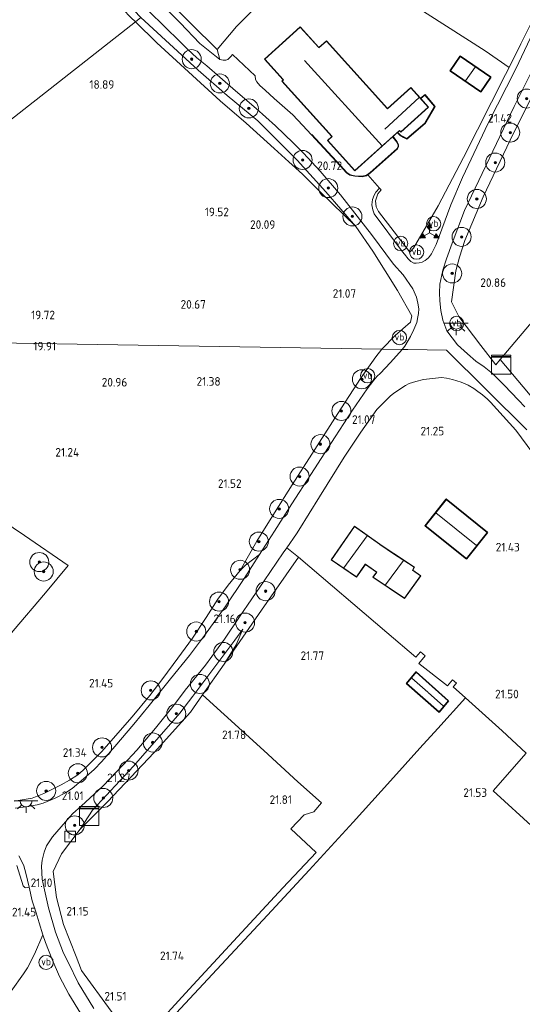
# Model space of a CAD drawing. Extents: x 196936 to 200438, y 361224 to 364196.
# Tile 242 of 256: x 198969 to 199074, y 363325 to 363532. Entities that reach past the tile are written whole.
import ezdxf
from ezdxf.enums import TextEntityAlignment as Align

# ---------------------------------------------------------------- set-up
doc = ezdxf.new("R2010")
doc.units = 0
for name, color, linetype, lineweight in [('B-ME-GR-BOOM-S', 90, 'Continuous', 25), ('B-ME-GR-BOOMTEELT-GV', 110, 'Continuous', 13), ('B-ME-GR-BOS-GV', 40, 'Continuous', 13), ('B-ME-GR-BOUWLAND_AKKERBOUW-GV', 80, 'Continuous', 13), ('B-ME-GR-GRAS-GV', 60, 'Continuous', 13), ('B-ME-GR-HAAG-G', 90, 'GR-HAAG1', 13), ('B-ME-GW-TALUD_KRUIN-G', 90, 'Continuous', 18), ('B-ME-GW-TALUD_TEEN-G', 90, 'Continuous', 18), ('B-ME-IE-MEUBILAIR_WEGMEUBILAIR-S', 7, 'Continuous', 25), ('B-ME-IE-TERREINAFSCHEIDING_DOORGANG-G', 210, 'Continuous', 18), ('B-ME-IE-TERREINAFSCHEIDING_KUNSTMATIG_HEKWERK-G', 20, 'IE-TERREINAFSCHEIDING-KUNSTMATIG', 18), ('B-ME-IE-TERREINAFSCHEIDING_KUNSTMATIG_MUUR-GV', 90, 'Continuous', 18), ('B-ME-KG-KADASTRAAL_DAKRAND-G', 170, 'Continuous', 18), ('B-ME-KG-KADASTRAAL_NOK-G', 10, 'Continuous', 18), ('B-ME-OG-BEBOUWING_KAS-GV', 7, 'Continuous', 35), ('B-ME-OG-BEBOUWING_SCHUUR-GV', 7, 'Continuous', 35), ('B-ME-OG-BEBOUWING_WONINGBOUW-GV', 7, 'Continuous', 18), ('B-ME-OG-HOOGTEPUNT-S', 7, 'Continuous', 25), ('B-ME-OG-TERREIN_GROEN_TUIN-GV', 7, 'Continuous', 18), ('B-ME-RI-GWA_RIOOLPUT-S', 30, 'Continuous', 25), ('B-ME-VH-VERHARDING_ASFALT-GV', 252, 'Continuous', 18), ('B-ME-VW-BEWEGWIJZERING_DRAAGCONSTRUCTIE-S', 7, 'Continuous', 25), ('B-ME-VW-VERKEERSTEKEN_DRAAGCONSTRUCTIE-S', 7, 'Continuous', 25)]:
    doc.layers.add(name, color=color, linetype=linetype, lineweight=lineweight)
doc.styles.add('NLCS-ISO', font='NLCS-ISO.ttf')
doc.styles.add('NLCS-ISO-ANNOTATIVE-T18', font='NLCS-ISO.ttf', dxfattribs={"height": 1.8})
doc.linetypes.add('GR-HAAG1', pattern='A,6,[176,NLCS.SHX,S=0.125,R=0,X=0,Y=0],-2', length=8)
doc.linetypes.add('IE-TERREINAFSCHEIDING-KUNSTMATIG', pattern='A,4,[82,NLCS.SHX,S=0.75,R=90,X=0,Y=0],4,-2', length=10)

# ---------------------------------------------------------------- blocks, each defined once
blk = doc.blocks.new('SAL-HOOGTELABEL-SO')
at = {"color": 0, "linetype": 'ByBlock', "lineweight": -2, "style": 'NLCS-ISO-ANNOTATIVE-T18'}
blk.add_attdef('HOOGTE', text='', height=1.8, dxfattribs=at).set_placement((2.79, 0), align=Align.RIGHT)
blk = doc.blocks.new('SGR-BOOM_01-SO')
at = {"linetype": 'ByBlock', "lineweight": 18}
h = blk.add_hatch(color=0, dxfattribs=at)
h.dxf.hatch_style = 1
edge = h.paths.add_edge_path()
edge.add_arc((0, 0), 0.25, 0, 360)
at = {"color": 0, "linetype": 'ByBlock', "lineweight": 18}
for radius in [2, 0.25]:
    blk.add_circle((0, 0), radius, dxfattribs=at)
blk = doc.blocks.new('SKL-DATA_KAST-SO')
at = {"color": 0, "linetype": 'ByBlock', "lineweight": 18}
for points in [[(-2, 2), (2, 2), (2, 1.68), (-2, 1.68)], [(-2, 1.52), (2, 1.52), (2, -2), (-2, -2)]]:
    blk.add_lwpolyline(points, close=True, dxfattribs=at)
blk = doc.blocks.new('SIE-WEG_VERKEERSBORD_WEGWIJZER-SO')
at = {"linetype": 'ByBlock', "lineweight": 18}
h = blk.add_hatch(color=0, dxfattribs=at)
h.dxf.hatch_style = 1
h.paths.add_polyline_path([(0.5, 1), (0, 2), (-0.5, 1)])
h = blk.add_hatch(color=0, dxfattribs=at)
h.dxf.hatch_style = 1
h.paths.add_polyline_path([(-1.38, -0.22), (-2, -1.15), (-0.88, -1.09)])
h = blk.add_hatch(color=0, dxfattribs=at)
h.dxf.hatch_style = 1
h.paths.add_polyline_path([(1.38, -0.22), (2, -1.15), (0.88, -1.09)])
at = {"color": 0, "linetype": 'ByBlock', "lineweight": 18}
for points in [[(-1.13, -0.65), (0, 0)], [(0, 1), (0, 0)], [(1.13, -0.65), (0, 0)]]:
    blk.add_lwpolyline(points, dxfattribs=at)
for points in [[(0.5, 1), (0, 2), (-0.5, 1)], [(-1.38, -0.22), (-2, -1.15), (-0.88, -1.09)], [(1.38, -0.22), (2, -1.15), (0.88, -1.09)]]:
    blk.add_lwpolyline(points, close=True, dxfattribs=at)
blk = doc.blocks.new('SRI-PUT_INSPECTIEPUT_RIOOLPUT-SO')
at = {"color": 0, "linetype": 'ByBlock', "lineweight": 18}
blk.add_lwpolyline([(-1.12, -1.12), (1.12, -1.12), (1.12, 1.12), (-1.12, 1.12)], close=True, dxfattribs=at)
at = {"color": 0, "linetype": 'ByBlock', "lineweight": 18, "style": 'NLCS-ISO'}
blk.add_text('r', height=1.5, dxfattribs=at).set_placement((0, 0.28), align=Align.MIDDLE_CENTER)
blk = doc.blocks.new('SKL-ET_OV_LICHTPUNT-SO')
at = {"color": 0, "linetype": 'ByBlock', "lineweight": 18}
for points in [[(-1.25, 0), (-2.5, 0)], [(1.25, 0), (2.5, 0)], [(-0.92, -0.85), (-1.83, -1.7)], [(0, -1.25), (0, -2.5)], [(0.92, -0.85), (1.83, -1.7)]]:
    blk.add_lwpolyline(points, dxfattribs=at)
blk.add_lwpolyline([(0, 0), (1.25, 0, -1), (-1.25, 0)], format="xyb", close=True, dxfattribs=at)
blk = doc.blocks.new('SIE-WEG_PAAL_VERKEERSBORD-SO')
at = {"color": 0, "linetype": 'ByBlock', "lineweight": 18}
blk.add_circle((0, 0), 1.5, dxfattribs=at)
at = {"color": 0, "linetype": 'ByBlock', "lineweight": 18, "style": 'NLCS-ISO'}
blk.add_text('vb', height=1.5, dxfattribs=at).set_placement((0, 0.13), align=Align.MIDDLE_CENTER)

msp = doc.modelspace()

# ---------------------------------------------------------------- linework, layer by layer
at = {"layer": 'B-ME-GR-BOOMTEELT-GV'}
msp.add_polyline3d([(199001.4, 363323.316, 21.913), (199009.987, 363332.51, 21.895), (199020.614, 363343.901, 21.886), (199029.323, 363353.371, 22.985), (199038.574, 363363.458, 21.931), (199046.407, 363372.151, 21.913), (199052.582, 363378.961, 21.904), (199056.321, 363383.133, 21.827), (199062.142, 363389.594, 21.737), (199069.833, 363382.628, 21.547), (199074.902, 363377.936, 21.439), (199067.922, 363370.005, 21.421), (199076.715, 363362.046, 21.179), (199080.063, 363359.096, 21.133), (199089.236, 363350.461, 21.182), (199090.606, 363349.143, 21.196), (199103.989, 363337.458, 21.228), (199102.134, 363334.888, 21.355), (199093.776, 363324.19, 21.486)], dxfattribs=at)
at = {"layer": 'B-ME-GR-BOS-GV'}
msp.add_polyline3d([(198966.816, 363327.962, 21.61), (198969.386, 363331.639, 21.552), (198970.207, 363332.837, 21.529), (198971.676, 363335.728, 21.341), (198973.442, 363339.826, 21.27), (198973.978, 363338.154, 21.275), (198975.385, 363334.592, 21.302), (198976.925, 363331.081, 21.293), (198978.924, 363327.365, 21.275), (198981.37, 363323.317, 21.347), (198984.133, 363319.238, 21.446), (198986.108, 363316.399, 21.523), (198984.07, 363315.607, 21.88), (198982.958, 363314.648, 22.166), (198980.245, 363311.614, 22.237), (198976.881, 363307.469, 22.367), (198973.687, 363303.753, 22.438), (198969.918, 363299.68, 22.429), (198966.664, 363296.318, 22.13)], dxfattribs=at)
at = {"layer": 'B-ME-GR-BOUWLAND_AKKERBOUW-GV'}
for points in [[(199030.775, 363547.224, 20.148), (199014.111, 363530.561, 20.154), (199009.989, 363525.691, 20.346), (198999.152, 363536.472, 20.088)], [(199076.405, 363532.218, 21.339), (199073.776, 363526.919, 21.246), (199071.276, 363521.932, 21.411), (199066.289, 363525.419, 20.964), (199045.973, 363538.461, 20.58)], [(198991.901, 363532.457, 19.223), (198992.876, 363531.543, 19.097), (198908.184, 363465.037, 20.834), (198906.136, 363466.365, 20.822), (198904.719, 363467.479, 20.796), (198901.014, 363470.389, 20.903), (198889.707, 363478.041, 21.053), (198885.69, 363480.693, 21.053), (198879.325, 363485.32, 20.992), (198871.783, 363490.858, 20.978), (198864.602, 363495.885, 20.972), (198856.172, 363504.903, 20.963), (198849.904, 363511.348, 20.783), (198839.298, 363523.293, 20.539), (198847.012, 363534.224, 20.586)], [(198908.184, 363465.037, 20.834), (199044.571, 363462.782, 20.994), (199043.345, 363461.179, 21.1), (199040.111, 363456.607, 21.136), (199035.356, 363449.275, 21.203), (199029.872, 363440.705, 21.262), (199025.782, 363434.267, 21.316), (199022.036, 363428.402, 21.302), (199018.382, 363422.497, 21.352), (199014.828, 363416.269, 21.407), (199012.352, 363413.233, 21.434), (199010.174, 363410.266, 21.425), (199007.686, 363406.452, 21.59), (199004.818, 363402.091, 21.658), (199001.741, 363397.913, 21.562), (198998.652, 363393.607, 21.494), (198995.867, 363390.082, 21.411), (198992.173, 363385.575, 21.329), (198985.729, 363378.223, 21.416), (198981.871, 363374.35, 21.526), (198980.768, 363373.387, 21.512), (198979.004, 363372.295, 21.494), (198977.246, 363371.267, 21.485), (198973.662, 363369.51, 21.48), (198971.225, 363368.517, 21.494), (198969.935, 363368.288, 21.48), (198967.427, 363367.886, 21.411)], [(198964.83, 363426.881, 21.699), (198969.608, 363423.685, 21.753), (198978.72, 363417.337, 21.889), (198974.021, 363411.619, 21.884), (198967.237, 363403.608, 21.789)], [(198967.237, 363403.608, 21.789), (198974.021, 363411.619, 21.884), (198978.72, 363417.337, 21.889), (198969.608, 363423.685, 21.753), (198964.83, 363426.881, 21.699)], [(198995.986, 363319.444, 21.794), (199004.171, 363328.38, 21.789), (199014.268, 363339.41, 21.776), (199023.808, 363349.691, 21.78), (199030.782, 363357.106, 21.78), (199025.513, 363362.046, 21.916), (199028.313, 363364.986, 21.943), (199030.341, 363365.653, 21.966), (199031.938, 363367.489, 21.925), (199026.942, 363371.94, 21.939), (199019.843, 363378.528, 21.889), (199006.951, 363390.177, 21.747), (199011.487, 363396.619, 21.501), (199019.342, 363407.999, 21.594), (199027.097, 363419.13, 21.518), (199045.651, 363403.316, 22.167), (199051.754, 363398.075, 22.099), (199052.716, 363399.224, 22.004), (199053.677, 363398.417, 22.029), (199052.33, 363396.803, 22.099), (199058.363, 363392.075, 21.947), (199059.445, 363393.313, 21.879), (199060.221, 363392.663, 21.798), (199059.555, 363391.897, 21.822), (199062.142, 363389.594, 21.737), (199056.321, 363383.133, 21.827), (199052.582, 363378.961, 21.904), (199046.407, 363372.151, 21.913), (199038.574, 363363.458, 21.931), (199029.323, 363353.371, 22.985), (199020.614, 363343.901, 21.886), (199009.987, 363332.51, 21.895), (199001.4, 363323.316, 21.913)], [(198968.009, 363354.363, 21.282), (198969.323, 363350.116, 21.256), (198969.66, 363349.733, 21.226), (198969.869, 363349.658, 21.209), (198970.533, 363349.829, 21.162), (198971.217, 363346.964, 21.196), (198972.026, 363344.43, 21.196), (198972.634, 363342.349, 21.244), (198973.442, 363339.826, 21.27), (198971.676, 363335.728, 21.341), (198970.207, 363332.837, 21.529), (198969.386, 363331.639, 21.552), (198966.816, 363327.962, 21.61)]]:
    msp.add_polyline3d(points, dxfattribs=at)
for points in [[(199047.407, 363465.629, 21.06), (199044.571, 363462.782, 20.994), (198908.184, 363465.037, 20.834), (198992.876, 363531.543, 19.097), (198997.327, 363527.107, 19.128), (199010.657, 363514.954, 19.593), (199016.077, 363510.224, 19.578), (199022.011, 363504.916, 19.59), (199025.038, 363502.147, 19.923), (199027.959, 363499.502, 20.139), (199031.647, 363495.847, 20.319), (199039.157, 363488.569, 20.934), (199042.672, 363483.373, 20.934), (199047.868, 363475.064, 21.039), (199050.849, 363469.782, 21.06), (199050.599, 363468.456, 21.06)], [(199049.769, 363392.562, 21.971), (199056.601, 363386.569, 21.971), (199058.581, 363388.954, 21.971), (199051.812, 363394.997, 21.971)]]:
    msp.add_polyline3d(points, close=True, dxfattribs=at)
at = {"layer": 'B-ME-GR-GRAS-GV'}
for points in [[(198993.991, 363532.419, 20.018), (198992.876, 363531.543, 19.097), (198991.901, 363532.457, 19.223), (198983.839, 363540.913, 19.226), (198975.123, 363549.877, 19.086), (198966.636, 363559.032, 19.255), (198961.478, 363565.269, 19.414), (198956.175, 363571.352, 19.652), (198950.381, 363578.957, 19.835), (198956.206, 363572.835, 19.928), (198963.884, 363564.018, 19.835), (198969.771, 363557.835, 19.859), (198978.27, 363548.739, 19.802), (198985.732, 363541.148, 19.922)], [(199069.397, 363460.584, 21.024), (199068.495, 363459.517, 21.024), (199065.373, 363463.534, 21.024), (199060.779, 363469.61, 21.03), (199059.225, 363472.714, 21.039), (199060.088, 363479.212, 21.042), (199060.873, 363482.108, 21.057), (199061.983, 363485.608, 21.093), (199065.828, 363494.796, 21.228), (199072.222, 363508.109, 21.327), (199091.806, 363547.041, 21.435), (199115.707, 363527.317, 21.063), (199102.736, 363505.994, 21.146), (199089.766, 363484.672, 21.228)], [(199009.989, 363525.691, 20.346), (199010.566, 363523.633, 20.271), (199006.358, 363526.97, 20.166), (199002.236, 363531.328, 20.097), (198998.014, 363535.578, 20.072), (198999.152, 363536.472, 20.088)], [(199032.804, 363495.8, 20.916), (199039.157, 363488.569, 20.934), (199031.647, 363495.847, 20.319), (199027.959, 363499.502, 20.139), (199025.038, 363502.147, 19.923), (199022.011, 363504.916, 19.59), (199016.077, 363510.224, 19.578), (199010.657, 363514.954, 19.593), (198997.327, 363527.107, 19.128), (198992.876, 363531.543, 19.097), (198993.991, 363532.419, 20.018), (199006.034, 363521.343, 20.256), (199012.094, 363516.079, 20.289), (199018.538, 363510.733, 20.496), (199026.798, 363502.484, 20.715)], [(199015.985, 363417.454, 21.334), (199014.828, 363416.269, 21.407), (199018.382, 363422.497, 21.352), (199022.036, 363428.402, 21.302), (199025.782, 363434.267, 21.316), (199029.872, 363440.705, 21.262), (199035.356, 363449.275, 21.203), (199040.111, 363456.607, 21.136), (199043.345, 363461.179, 21.1), (199044.571, 363462.782, 20.994), (199048.864, 363462.711, 21.083), (199046.415, 363459.956, 21.014), (199044.233, 363457.672, 20.994), (199043.635, 363457.124, 20.994), (199042.914, 363456.3, 20.998), (199041.517, 363454.456, 21.025), (199038.45, 363449.963, 21.057), (199034.764, 363444.38, 21.061), (199029.665, 363436.475, 21.07), (199025.698, 363430.313, 21.088), (199022.028, 363424.569, 21.088), (199018.918, 363419.632, 21.097)], [(198987.015, 363367.696, 21.473), (198981.234, 363361.967, 21.238), (198983.87, 363365.992, 21.238), (198992.447, 363375.234, 21.217), (199002.159, 363386.373, 21.217), (199004.901, 363389.932, 21.206), (199013.723, 363401.653, 21.206), (199015.43, 363403.95, 21.217), (199013.985, 363400.697, 21.433), (199011.487, 363396.619, 21.501), (199006.951, 363390.177, 21.747), (199004.393, 363386.544, 21.77), (198996.775, 363378.086, 21.72)], [(198995.986, 363319.444, 21.794), (198993.399, 363316.746, 21.83), (198987.755, 363323.77, 21.67), (198981.563, 363332.315, 21.328), (198980.417, 363335.276, 21.305), (198977.749, 363341.937, 21.243), (198976.331, 363347.643, 21.18), (198975.59, 363353.09, 21.126), (198977.366, 363356.816, 21.152), (198981.234, 363361.967, 21.238), (198987.015, 363367.696, 21.473), (198996.775, 363378.086, 21.72), (199004.393, 363386.544, 21.77), (199006.951, 363390.177, 21.747), (199019.843, 363378.528, 21.889), (199026.942, 363371.94, 21.939), (199031.938, 363367.489, 21.925), (199030.341, 363365.653, 21.966), (199028.313, 363364.986, 21.943), (199025.513, 363362.046, 21.916), (199030.782, 363357.106, 21.78), (199023.808, 363349.691, 21.78), (199014.268, 363339.41, 21.776), (199004.171, 363328.38, 21.789)]]:
    msp.add_polyline3d(points, close=True, dxfattribs=at)
for points in [[(199091.806, 363547.041, 21.435), (199072.222, 363508.109, 21.327), (199065.828, 363494.796, 21.228), (199061.983, 363485.608, 21.093), (199060.873, 363482.108, 21.057), (199060.088, 363479.212, 21.042), (199059.225, 363472.714, 21.039), (199060.779, 363469.61, 21.03), (199065.373, 363463.534, 21.024), (199068.495, 363459.517, 21.024), (199069.397, 363460.584, 21.024), (199076.868, 363451.807, 21.129)], [(199079.347, 363535.681, 21.519), (199072.713, 363521.679, 21.48), (199066.916, 363510.218, 21.468), (199061.481, 363498.832, 21.345), (199059.052, 363493.077, 21.301), (199055.975, 363484.758, 21.275), (199055.025, 363482.789, 21.198), (199054.346, 363481.954, 21.198), (199053.701, 363481.429, 21.206), (199053.018, 363481.074, 21.206), (199052.454, 363480.889, 21.206), (199051.758, 363480.816, 21.209), (199051.287, 363480.849, 21.202), (199050.681, 363481.154, 21.198), (199050.139, 363481.723, 21.182), (199049.376, 363482.697, 21.165), (199048.946, 363483.246, 21.159), (199042.98, 363491.21, 21.125), (199042.664, 363492.065, 21.107), (199042.514, 363493.058, 21.099), (199042.623, 363494.209, 21.103), (199042.985, 363495.122, 21.082), (199043.291, 363495.765, 21.069), (199044.128, 363496.614, 21.056), (199044.439, 363496.27, 21.069), (199043.711, 363495.431, 21.063), (199043.221, 363493.921, 21.063), (199043.364, 363492.697, 21.069), (199043.874, 363491.698, 21.063), (199050.493, 363483.114, 21.063), (199051.25, 363483.971, 21.066), (199056.407, 363492.854, 21.102), (199061.703, 363503.028, 21.285), (199070.509, 363520.431, 21.354), (199071.276, 363521.932, 21.411), (199073.776, 363526.919, 21.246), (199076.405, 363532.218, 21.339)], [(198995.677, 363533.743, 20.06), (199002.228, 363527.328, 20.25), (199003.803, 363525.803, 20.25), (199005.786, 363523.973, 20.25), (199007.833, 363522.255, 20.25), (199010.555, 363519.928, 20.307), (199013.899, 363517.039, 20.34), (199018.238, 363513.289, 20.352), (199022.258, 363509.643, 20.46), (199025.967, 363506.117, 20.556), (199028.16, 363503.922, 20.61), (199031.637, 363500.155, 20.691), (199035.893, 363495.2, 20.787), (199042.421, 363486.89, 20.943), (199047.067, 363480.648, 21.201), (199049.08, 363478.394, 21.164), (199051.097, 363475.476, 21.215), (199051.831, 363473.703, 21.219), (199052.126, 363472.435, 21.219), (199052.317, 363471.231, 21.254), (199052.28, 363470.242, 21.211), (199052.164, 363469.591, 21.207), (199051.95, 363468.364, 21.195), (199051.315, 363466.879, 21.157), (199050.614, 363465.45, 21.106), (199049.401, 363463.385, 21.087), (199048.864, 363462.711, 21.083), (199044.571, 363462.782, 20.994), (199047.407, 363465.629, 21.06), (199050.599, 363468.456, 21.06), (199050.849, 363469.782, 21.06), (199047.868, 363475.064, 21.039), (199042.672, 363483.373, 20.934), (199039.157, 363488.569, 20.934), (199032.804, 363495.8, 20.916), (199026.798, 363502.484, 20.715), (199018.538, 363510.733, 20.496), (199012.094, 363516.079, 20.289), (199006.034, 363521.343, 20.256), (198993.991, 363532.419, 20.018)], [(199074.601, 363450.698, 21.153), (199073.277, 363452.053, 21.138), (199070.248, 363455.228, 21.093), (199067.837, 363457.676, 21.111), (199066.078, 363459.097, 21.111), (199064.311, 363460.232, 21.135), (199062.575, 363461.789, 21.171), (199060.468, 363463.692, 21.189), (199058.227, 363466.649, 21.204), (199057.409, 363468.881, 21.213), (199056.971, 363470.902, 21.225), (199056.731, 363472.944, 21.243), (199056.671, 363474.579, 21.243), (199056.758, 363476.448, 21.222), (199057.359, 363479.337, 21.192), (199058.157, 363481.771, 21.192), (199059.349, 363485.018, 21.222), (199061.938, 363491.909, 21.252), (199072.348, 363513.715, 21.402), (199081.273, 363531.536, 21.447)], [(198984.113, 363324.362, 21.286), (198980.842, 363329.699, 21.223), (198978.798, 363333.892, 21.214), (198977.791, 363335.971, 21.223), (198976.117, 363340.352, 21.196), (198974.61, 363345.45, 21.151), (198973.517, 363350.539, 21.102), (198973.294, 363351.519, 21.111), (198973.178, 363354.212, 21.111), (198973.303, 363355.477, 21.115), (198973.725, 363357.159, 21.137), (198974.172, 363358.456, 21.133), (198975.448, 363360.373, 21.088), (198979.089, 363364.579, 21.075), (198979.698, 363365.253, 21.052), (198981.511, 363366.798, 21.093), (198986.12, 363371.099, 21.106), (198990.32, 363375.473, 21.164), (198993.153, 363378.609, 21.173), (198997.056, 363383.204, 21.182), (199001.309, 363388.434, 21.223), (199003.333, 363391.14, 21.236), (199007.592, 363396.434, 21.214), (199011.583, 363401.914, 21.2), (199014.727, 363406.583, 21.191), (199019.879, 363414.12, 21.209), (199023.907, 363419.979, 21.241), (199024.657, 363421.068, 21.232), (199027.097, 363419.13, 21.518), (199019.342, 363407.999, 21.594), (199011.487, 363396.619, 21.501), (199013.985, 363400.697, 21.433), (199015.43, 363403.95, 21.217), (199013.723, 363401.653, 21.206), (199004.901, 363389.932, 21.206), (199002.159, 363386.373, 21.217), (198992.447, 363375.234, 21.217), (198983.87, 363365.992, 21.238), (198981.234, 363361.967, 21.238), (198977.366, 363356.816, 21.152), (198975.59, 363353.09, 21.126), (198976.331, 363347.643, 21.18), (198977.749, 363341.937, 21.243), (198980.417, 363335.276, 21.305), (198981.563, 363332.315, 21.328), (198987.755, 363323.77, 21.67)], [(198967.427, 363367.886, 21.411), (198969.935, 363368.288, 21.48), (198971.225, 363368.517, 21.494), (198973.662, 363369.51, 21.48), (198977.246, 363371.267, 21.485), (198979.004, 363372.295, 21.494), (198980.768, 363373.387, 21.512), (198981.871, 363374.35, 21.526), (198985.729, 363378.223, 21.416), (198992.173, 363385.575, 21.329), (198995.867, 363390.082, 21.411), (198998.652, 363393.607, 21.494), (199001.741, 363397.913, 21.562), (199004.818, 363402.091, 21.658), (199007.686, 363406.452, 21.59), (199010.174, 363410.266, 21.425), (199012.352, 363413.233, 21.434), (199014.828, 363416.269, 21.407), (199015.985, 363417.454, 21.334), (199018.918, 363419.632, 21.097), (199015.675, 363414.645, 21.066), (199011.698, 363408.708, 21.043), (199007.392, 363402.675, 21.075), (199004.224, 363398.448, 21.07), (199000.22, 363393.536, 21.025), (198995.733, 363387.937, 20.994), (198992.498, 363384.004, 20.967), (198988.555, 363379.374, 20.953), (198985.782, 363376.227, 20.935), (198984.207, 363374.529, 20.949), (198981.996, 363372.541, 20.98), (198979.588, 363370.509, 20.994), (198978.187, 363369.592, 21.016), (198976.028, 363368.463, 21.043), (198973.531, 363367.463, 21.079), (198972.249, 363367.11, 21.102), (198969.843, 363366.709, 21.093), (198967.605, 363366.387, 21.075)], [(198968.368, 363356.4, 21.115), (198968.835, 363355.618, 21.119), (198969.469, 363354.276, 21.119), (198969.832, 363352.769, 21.128), (198970.533, 363349.829, 21.162), (198969.869, 363349.658, 21.209), (198969.66, 363349.733, 21.226), (198969.323, 363350.116, 21.256), (198968.009, 363354.363, 21.282)]]:
    msp.add_polyline3d(points, dxfattribs=at)
at = {"layer": 'B-ME-GR-HAAG-G'}
for points in [[(199070.509, 363520.431, 21.354), (199061.703, 363503.028, 21.285), (199056.407, 363492.854, 21.102), (199051.25, 363483.971, 21.066), (199050.493, 363483.114, 21.063)], [(199050.493, 363483.114, 21.063), (199043.874, 363491.698, 21.063), (199043.364, 363492.697, 21.069), (199043.221, 363493.921, 21.063), (199043.711, 363495.431, 21.063), (199044.439, 363496.27, 21.069)], [(199053.677, 363398.417, 22.029), (199052.33, 363396.803, 22.099), (199058.363, 363392.075, 21.947), (199059.445, 363393.313, 21.879)], [(199074.902, 363377.936, 21.439), (199069.833, 363382.628, 21.547), (199062.142, 363389.594, 21.737), (199059.555, 363391.897, 21.822), (199060.221, 363392.663, 21.798)], [(199009.441, 363300.162, 22.201), (198999.736, 363309.726, 22.228), (198994.58, 363315.802, 22.025), (199001.4, 363323.316, 21.913), (199009.987, 363332.51, 21.895), (199020.614, 363343.901, 21.886), (199029.323, 363353.371, 22.985), (199038.574, 363363.458, 21.931), (199046.407, 363372.151, 21.913), (199052.582, 363378.961, 21.904), (199056.321, 363383.133, 21.827)], [(199074.902, 363377.936, 21.439), (199067.922, 363370.005, 21.421), (199076.715, 363362.046, 21.179)]]:
    msp.add_polyline3d(points, dxfattribs=at)
at = {"layer": 'B-ME-GW-TALUD_KRUIN-G'}
for points in [[(199039.157, 363488.569, 20.934), (199032.804, 363495.8, 20.916), (199026.798, 363502.484, 20.715), (199018.538, 363510.733, 20.496), (199012.094, 363516.079, 20.289), (199006.034, 363521.343, 20.256), (198993.991, 363532.419, 20.018)], [(199018.918, 363419.632, 21.097), (199015.985, 363417.454, 21.334), (199014.828, 363416.269, 21.407), (199012.352, 363413.233, 21.434), (199010.174, 363410.266, 21.425), (199007.686, 363406.452, 21.59), (199004.818, 363402.091, 21.658), (199001.741, 363397.913, 21.562), (198998.652, 363393.607, 21.494), (198995.867, 363390.082, 21.411), (198992.173, 363385.575, 21.329), (198985.729, 363378.223, 21.416), (198981.871, 363374.35, 21.526), (198980.768, 363373.387, 21.512), (198979.004, 363372.295, 21.494), (198977.246, 363371.267, 21.485), (198973.662, 363369.51, 21.48), (198971.225, 363368.517, 21.494), (198969.935, 363368.288, 21.48), (198967.427, 363367.886, 21.411)], [(199011.487, 363396.619, 21.501), (199013.985, 363400.697, 21.433), (199015.43, 363403.95, 21.217)]]:
    msp.add_polyline3d(points, dxfattribs=at)
at = {"layer": 'B-ME-GW-TALUD_TEEN-G'}
for points in [[(198950.381, 363578.957, 19.835), (198956.175, 363571.352, 19.652), (198961.478, 363565.269, 19.414), (198966.636, 363559.032, 19.255), (198975.123, 363549.877, 19.086), (198983.839, 363540.913, 19.226), (198991.901, 363532.457, 19.223), (198992.876, 363531.543, 19.097)], [(198992.876, 363531.543, 19.097), (198997.327, 363527.107, 19.128), (199010.657, 363514.954, 19.593), (199016.077, 363510.224, 19.578), (199022.011, 363504.916, 19.59), (199025.038, 363502.147, 19.923), (199027.959, 363499.502, 20.139), (199031.647, 363495.847, 20.319), (199039.157, 363488.569, 20.934)], [(198967.605, 363366.387, 21.075), (198969.843, 363366.709, 21.093), (198972.249, 363367.11, 21.102), (198973.531, 363367.463, 21.079), (198976.028, 363368.463, 21.043), (198978.187, 363369.592, 21.016), (198979.588, 363370.509, 20.994), (198981.996, 363372.541, 20.98), (198984.207, 363374.529, 20.949), (198985.782, 363376.227, 20.935), (198988.555, 363379.374, 20.953), (198992.498, 363384.004, 20.967), (198995.733, 363387.937, 20.994), (199000.22, 363393.536, 21.025), (199004.224, 363398.448, 21.07), (199007.392, 363402.675, 21.075), (199011.698, 363408.708, 21.043), (199015.675, 363414.645, 21.066), (199018.918, 363419.632, 21.097)], [(198981.234, 363361.967, 21.238), (198983.87, 363365.992, 21.238), (198992.447, 363375.234, 21.217), (199002.159, 363386.373, 21.217), (199004.901, 363389.932, 21.206), (199013.723, 363401.653, 21.206), (199015.43, 363403.95, 21.217)]]:
    msp.add_polyline3d(points, dxfattribs=at)
at = {"layer": 'B-ME-IE-TERREINAFSCHEIDING_DOORGANG-G'}
for points in [[(199044.439, 363496.27, 21.069), (199044.128, 363496.614, 21.056), (199041.636, 363499.374, 20.954)], [(199053.677, 363398.417, 22.029), (199052.716, 363399.224, 22.004)], [(199060.221, 363392.663, 21.798), (199059.445, 363393.313, 21.879)]]:
    msp.add_polyline3d(points, dxfattribs=at)
at = {"layer": 'B-ME-IE-TERREINAFSCHEIDING_KUNSTMATIG_HEKWERK-G'}
for points in [[(199009.989, 363525.691, 20.346), (199014.111, 363530.561, 20.154), (199030.775, 363547.224, 20.148), (199045.973, 363538.461, 20.58), (199066.289, 363525.419, 20.964), (199071.276, 363521.932, 21.411)], [(199133.883, 363446.819, 20.793), (199138.29, 363453.585, 20.82), (199140.625, 363457.169, 20.953), (199161.187, 363488.737, 20.859), (199138.109, 363508.538, 20.976), (199115.707, 363527.317, 21.063), (199091.806, 363547.041, 21.435), (199072.222, 363508.109, 21.327), (199065.828, 363494.796, 21.228), (199061.983, 363485.608, 21.093), (199060.873, 363482.108, 21.057), (199060.088, 363479.212, 21.042), (199059.225, 363472.714, 21.039), (199060.779, 363469.61, 21.03), (199065.373, 363463.534, 21.024), (199068.495, 363459.517, 21.024), (199069.397, 363460.584, 21.024), (199089.766, 363484.672, 21.228), (199108.574, 363471.462, 21.165), (199100.501, 363462.859, 21.174), (199112.426, 363452.272, 21.063)], [(199069.397, 363460.584, 21.024), (199076.868, 363451.807, 21.129)], [(198943.992, 363440.989, 21.059), (198952.141, 363435.601, 21.176), (198957.9, 363431.635, 21.424), (198964.83, 363426.881, 21.699), (198969.608, 363423.685, 21.753), (198978.72, 363417.337, 21.889), (198974.021, 363411.619, 21.884), (198967.237, 363403.608, 21.789), (198961.052, 363396.146, 21.776), (198954.152, 363387.922, 21.74), (198948.23, 363380.851, 21.767), (198944.143, 363375.809, 21.672)], [(199052.716, 363399.224, 22.004), (199051.754, 363398.075, 22.099), (199045.651, 363403.316, 22.167), (199027.097, 363419.13, 21.518), (199019.342, 363407.999, 21.594), (199011.487, 363396.619, 21.501)], [(198981.234, 363361.967, 21.238), (198987.015, 363367.696, 21.473), (198996.775, 363378.086, 21.72), (199004.393, 363386.544, 21.77), (199006.951, 363390.177, 21.747), (199011.487, 363396.619, 21.501)], [(199006.951, 363390.177, 21.747), (199019.843, 363378.528, 21.889), (199026.942, 363371.94, 21.939), (199031.938, 363367.489, 21.925), (199030.341, 363365.653, 21.966), (199028.313, 363364.986, 21.943), (199025.513, 363362.046, 21.916), (199030.782, 363357.106, 21.78), (199023.808, 363349.691, 21.78), (199014.268, 363339.41, 21.776), (199004.171, 363328.38, 21.789), (198995.986, 363319.444, 21.794), (198993.399, 363316.746, 21.83)], [(199056.321, 363383.133, 21.827), (199062.142, 363389.594, 21.737)], [(198981.234, 363361.967, 21.238), (198977.366, 363356.816, 21.152), (198975.59, 363353.09, 21.126), (198976.331, 363347.643, 21.18), (198977.749, 363341.937, 21.243), (198980.417, 363335.276, 21.305), (198981.563, 363332.315, 21.328), (198987.755, 363323.77, 21.67), (198993.399, 363316.746, 21.83)]]:
    msp.add_polyline3d(points, dxfattribs=at)
at = {"layer": 'B-ME-IE-TERREINAFSCHEIDING_KUNSTMATIG_MUUR-GV'}
for points in [[(199053.646, 363516.245, 20.994), (199055.747, 363513.762, 20.994), (199053.666, 363510.181, 20.971), (199049.828, 363506.876, 20.985), (199049.134, 363507.26, 20.993), (199048.448, 363507.628, 20.999), (199047.832, 363508.255, 20.984), (199047.906, 363508.322, 21.33), (199048.509, 363507.709, 21.339), (199049.182, 363507.348, 21.335), (199049.816, 363506.997, 21.327), (199053.588, 363510.246, 21.261), (199055.625, 363513.751, 21.238), (199053.633, 363516.105, 21.179), (199052.784, 363515.407, 21.198), (199052.717, 363515.482, 21.007)], [(199039.705, 363499.116, 21.23), (199040.459, 363499.095, 21.238), (199041.342, 363499.283, 21.242), (199042.165, 363499.885, 21.226), (199047.196, 363504.39, 21.308), (199047.803, 363504.924, 21.331), (199048.006, 363505.274, 21.339), (199048.012, 363505.632, 21.315), (199047.723, 363506.26, 21.366), (199046.854, 363507.372, 21.386), (199046.928, 363507.439, 21.033), (199047.809, 363506.312, 20.969), (199048.112, 363505.653, 20.961), (199048.106, 363505.246, 20.976), (199047.881, 363504.86, 21.007), (199047.262, 363504.315, 20.966), (199042.228, 363499.807, 20.964), (199041.636, 363499.374, 20.954), (199041.384, 363499.19, 20.95), (199040.468, 363498.995, 20.946), (199039.699, 363499.016, 20.952), (199038.907, 363499.084, 20.984), (199037.902, 363499.325, 20.88), (199037.146, 363499.795, 20.813), (199035.851, 363501.271, 20.724), (199029.787, 363507.792, 20.527), (199029.86, 363507.86, 20.904), (199035.925, 363501.338, 21.055), (199037.211, 363499.872, 21.117), (199037.941, 363499.418, 21.168), (199038.923, 363499.183, 21.21)]]:
    msp.add_polyline3d(points, close=True, dxfattribs=at)
at = {"layer": 'B-ME-KG-KADASTRAAL_DAKRAND-G'}
for points in [[(199031.38, 363526.069, 24.895), (199032.937, 363527.473, 22.975), (199045.743, 363513.276, 22.975), (199045.777, 363513.239, 23.543), (199050.682, 363517.663, 23.605), (199054.32, 363513.63, 23.65), (199048.545, 363508.42, 23.605), (199048.273, 363508.72, 23.612), (199038.916, 363500.279, 23.708), (199033.215, 363506.599, 23.852), (199034.135, 363507.428, 24.509), (199023.64, 363519.062, 24.612), (199023.942, 363519.335, 24.835), (199023.909, 363519.373, 24.458), (199020.003, 363523.702, 23.002), (199027.453, 363530.422, 23.108), (199031.347, 363526.106, 24.458)], [(199065.377, 363516.903, 22.587), (199058.997, 363521.252, 22.632), (199061.021, 363524.221, 22.649), (199067.401, 363519.872, 22.612)], [(199062.358, 363418.826, 24.295), (199053.726, 363425.702, 24.295), (199058.125, 363431.232, 24.295), (199066.692, 363424.281, 24.295)], [(199049.346, 363410.478, 23.645), (199042.783, 363414.927, 24.487), (199043.507, 363415.944, 24.487), (199041.154, 363417.598, 24.487), (199041.113, 363417.627, 26.654), (199039.283, 363414.945, 26.654), (199034.023, 363418.574, 26.752), (199038.863, 363425.547, 26.66), (199044.127, 363421.813, 26.669), (199044.168, 363421.785, 24.395), (199047.06, 363419.829, 24.395), (199051.403, 363416.97, 24.403), (199051.007, 363416.379, 24.403), (199052.7, 363415.172, 23.641)], [(199051.817, 363394.925, 23.873), (199049.839, 363392.567, 23.873), (199056.596, 363386.641, 23.873), (199058.512, 363388.949, 23.873)]]:
    msp.add_polyline3d(points, close=True, dxfattribs=at)
at = {"layer": 'B-ME-KG-KADASTRAAL_NOK-G'}
for points in [[(199028.343, 363523.391, 28.435), (199044.624, 363505.495, 28.611)], [(199062.156, 363519.159, 23.843), (199064.159, 363522.022, 23.937)], [(199045.228, 363509.01, 26.099), (199052.436, 363515.644, 26.018)], [(199055.919, 363428.378, 27.161), (199064.481, 363421.579, 27.041)], [(199041.521, 363423.601, 28.605), (199036.607, 363416.851, 28.622)], [(199049.114, 363418.417, 25.57), (199045.32, 363413.267, 25.512)], [(199050.875, 363393.725, 24.654), (199054.207, 363390.784, 24.613)], [(199054.281, 363390.718, 24.464), (199057.506, 363387.815, 24.358)]]:
    msp.add_polyline3d(points, dxfattribs=at)
at = {"layer": 'B-ME-OG-BEBOUWING_KAS-GV'}
msp.add_polyline3d([(199058.581, 363388.954, 21.971), (199056.601, 363386.569, 21.971), (199049.769, 363392.562, 21.971), (199051.812, 363394.997, 21.971)], close=True, dxfattribs=at)
at = {"layer": 'B-ME-OG-BEBOUWING_SCHUUR-GV'}
for points in [[(199067.47, 363519.885, 21.208), (199065.39, 363516.834, 21.031), (199058.928, 363521.239, 21.123), (199061.008, 363524.29, 20.962)], [(199066.762, 363424.289, 21.569), (199062.366, 363418.756, 21.817), (199053.656, 363425.694, 21.758), (199058.117, 363431.303, 21.655)]]:
    msp.add_polyline3d(points, close=True, dxfattribs=at)
at = {"layer": 'B-ME-OG-BEBOUWING_WONINGBOUW-GV'}
for points in [[(199027.457, 363530.493, 20.45), (199031.384, 363526.139, 20.59), (199032.94, 363527.543, 20.498), (199045.781, 363513.309, 21.231), (199050.685, 363517.734, 21.231), (199052.717, 363515.482, 21.007), (199052.784, 363515.407, 21.198), (199054.391, 363513.626, 21.231), (199048.541, 363508.349, 21.231), (199048.27, 363508.65, 21.231), (199047.906, 363508.322, 21.33), (199047.832, 363508.255, 20.984), (199046.928, 363507.439, 21.033), (199046.854, 363507.372, 21.386), (199038.913, 363500.209, 21.231), (199033.145, 363506.603, 21.231), (199034.064, 363507.432, 21.231), (199023.569, 363519.066, 20.703), (199023.872, 363519.339, 20.717), (199019.933, 363523.706, 20.655)], [(199047.088, 363419.87, 21.662), (199051.473, 363416.985, 21.832), (199051.075, 363416.391, 21.832), (199052.769, 363415.184, 21.788), (199049.358, 363410.41, 21.877), (199042.713, 363414.914, 21.877), (199043.437, 363415.932, 21.832), (199041.121, 363417.561, 21.909), (199039.291, 363414.879, 21.909), (199033.955, 363418.561, 21.662), (199038.851, 363425.616, 21.81), (199044.156, 363421.854, 21.662)]]:
    msp.add_polyline3d(points, close=True, dxfattribs=at)
at = {"layer": 'B-ME-OG-TERREIN_GROEN_TUIN-GV'}
for points in [[(199045.973, 363538.461, 20.58), (199066.289, 363525.419, 20.964), (199071.276, 363521.932, 21.411), (199070.509, 363520.431, 21.354), (199061.703, 363503.028, 21.285), (199056.407, 363492.854, 21.102), (199051.25, 363483.971, 21.066), (199050.493, 363483.114, 21.063), (199043.874, 363491.698, 21.063), (199043.364, 363492.697, 21.069), (199043.221, 363493.921, 21.063), (199043.711, 363495.431, 21.063), (199044.439, 363496.27, 21.069), (199044.128, 363496.614, 21.056), (199041.636, 363499.374, 20.954), (199042.228, 363499.807, 20.964), (199047.262, 363504.315, 20.966), (199047.881, 363504.86, 21.007), (199048.106, 363505.246, 20.976), (199048.112, 363505.653, 20.961), (199047.809, 363506.312, 20.969), (199046.928, 363507.439, 21.033), (199047.832, 363508.255, 20.984), (199048.448, 363507.628, 20.999), (199049.134, 363507.26, 20.993), (199049.828, 363506.876, 20.985), (199053.666, 363510.181, 20.971), (199055.747, 363513.762, 20.994), (199053.646, 363516.245, 20.994), (199052.717, 363515.482, 21.007), (199050.685, 363517.734, 21.231), (199045.781, 363513.309, 21.231), (199032.94, 363527.543, 20.498), (199031.384, 363526.139, 20.59), (199027.457, 363530.493, 20.45), (199019.933, 363523.706, 20.655), (199023.872, 363519.339, 20.717), (199023.569, 363519.066, 20.703), (199034.064, 363507.432, 21.231), (199033.145, 363506.603, 21.231), (199038.913, 363500.209, 21.231), (199046.854, 363507.372, 21.386), (199047.723, 363506.26, 21.366), (199048.012, 363505.632, 21.315), (199048.006, 363505.274, 21.339), (199047.803, 363504.924, 21.331), (199047.196, 363504.39, 21.308), (199042.165, 363499.885, 21.226), (199041.342, 363499.283, 21.242), (199040.459, 363499.095, 21.238), (199039.705, 363499.116, 21.23), (199038.923, 363499.183, 21.21), (199037.941, 363499.418, 21.168), (199037.211, 363499.872, 21.117), (199035.925, 363501.338, 21.055), (199029.86, 363507.86, 20.904), (199029.787, 363507.792, 20.527), (199027.956, 363509.814, 20.62), (199025.872, 363511.999, 20.589), (199022.007, 363515.393, 20.521), (199020.07, 363517.197, 20.486), (199019, 363518.154, 20.46), (199018.336, 363518.89, 20.417), (199018.052, 363519.436, 20.417), (199017.967, 363520.148, 20.383), (199013.231, 363524.663, 20.314), (199012.888, 363524.268, 20.314), (199012.246, 363523.626, 20.314), (199011.866, 363523.479, 20.314), (199011.254, 363523.476, 20.314), (199010.566, 363523.633, 20.271), (199009.989, 363525.691, 20.346), (199014.111, 363530.561, 20.154), (199030.775, 363547.224, 20.148)], [(199076.715, 363362.046, 21.179), (199067.922, 363370.005, 21.421), (199074.902, 363377.936, 21.439), (199069.833, 363382.628, 21.547), (199062.142, 363389.594, 21.737), (199059.555, 363391.897, 21.822), (199060.221, 363392.663, 21.798), (199059.445, 363393.313, 21.879), (199058.363, 363392.075, 21.947), (199052.33, 363396.803, 22.099), (199053.677, 363398.417, 22.029), (199052.716, 363399.224, 22.004), (199051.754, 363398.075, 22.099), (199045.651, 363403.316, 22.167), (199027.097, 363419.13, 21.518), (199024.657, 363421.068, 21.232), (199026.666, 363423.985, 21.209), (199027.161, 363424.798, 21.223), (199031.526, 363431.805, 21.084), (199036.69, 363440.107, 21.088), (199040.144, 363445.321, 21.106), (199043.553, 363450.092, 21.057), (199045.508, 363452.102, 21.057), (199046.32, 363452.884, 21.07), (199047.084, 363453.51, 21.106), (199049.542, 363455.119, 21.079), (199050.351, 363455.55, 21.066), (199051.707, 363456.022, 21.079), (199053.31, 363456.407, 21.093), (199057.116, 363456.796, 21.115), (199058.188, 363456.714, 21.119), (199059.45, 363456.439, 21.123), (199061.221, 363455.844, 21.142), (199062.732, 363455.213, 21.155), (199063.864, 363454.55, 21.15), (199064.76, 363453.906, 21.148), (199065.693, 363453.181, 21.164), (199066.788, 363452.28, 21.181), (199067.368, 363451.663, 21.178), (199072.689, 363445.741, 21.137), (199077.482, 363439.327, 21.097)]]:
    msp.add_polyline3d(points, dxfattribs=at)
for points in [[(199058.928, 363521.239, 21.123), (199065.39, 363516.834, 21.031), (199067.47, 363519.885, 21.208), (199061.008, 363524.29, 20.962)], [(199053.588, 363510.246, 21.261), (199049.816, 363506.997, 21.327), (199049.182, 363507.348, 21.335), (199048.509, 363507.709, 21.339), (199047.906, 363508.322, 21.33), (199048.27, 363508.65, 21.231), (199048.541, 363508.349, 21.231), (199054.391, 363513.626, 21.231), (199052.784, 363515.407, 21.198), (199053.633, 363516.105, 21.179), (199055.625, 363513.751, 21.238)], [(199089.766, 363484.672, 21.228), (199108.574, 363471.462, 21.165), (199100.501, 363462.859, 21.174), (199112.426, 363452.272, 21.063), (199084.013, 363442.999, 21.129), (199078.694, 363449.147, 21.129), (199083.538, 363453.398, 21.229), (199081.505, 363455.6, 21.317), (199076.868, 363451.807, 21.129), (199069.397, 363460.584, 21.024)], [(199053.656, 363425.694, 21.758), (199062.366, 363418.756, 21.817), (199066.762, 363424.289, 21.569), (199058.117, 363431.303, 21.655)], [(199049.358, 363410.41, 21.877), (199052.769, 363415.184, 21.788), (199051.075, 363416.391, 21.832), (199051.473, 363416.985, 21.832), (199047.088, 363419.87, 21.662), (199044.156, 363421.854, 21.662), (199038.851, 363425.616, 21.81), (199033.955, 363418.561, 21.662), (199039.291, 363414.879, 21.909), (199041.121, 363417.561, 21.909), (199043.437, 363415.932, 21.832), (199042.713, 363414.914, 21.877)]]:
    msp.add_polyline3d(points, close=True, dxfattribs=at)
at = {"layer": 'B-ME-VH-VERHARDING_ASFALT-GV'}
for points in [[(198998.014, 363535.578, 20.072), (199002.236, 363531.328, 20.097), (199006.358, 363526.97, 20.166), (199010.566, 363523.633, 20.271), (199011.254, 363523.476, 20.314), (199011.866, 363523.479, 20.314), (199012.246, 363523.626, 20.314), (199012.888, 363524.268, 20.314), (199013.231, 363524.663, 20.314), (199017.967, 363520.148, 20.383), (199018.052, 363519.436, 20.417), (199018.336, 363518.89, 20.417), (199019, 363518.154, 20.46), (199020.07, 363517.197, 20.486), (199022.007, 363515.393, 20.521), (199025.872, 363511.999, 20.589), (199027.956, 363509.814, 20.62), (199029.787, 363507.792, 20.527), (199035.851, 363501.271, 20.724), (199037.146, 363499.795, 20.813), (199037.902, 363499.325, 20.88), (199038.907, 363499.084, 20.984), (199039.699, 363499.016, 20.952), (199040.468, 363498.995, 20.946), (199041.384, 363499.19, 20.95), (199041.636, 363499.374, 20.954), (199044.128, 363496.614, 21.056), (199043.291, 363495.765, 21.069), (199042.985, 363495.122, 21.082), (199042.623, 363494.209, 21.103), (199042.514, 363493.058, 21.099), (199042.664, 363492.065, 21.107), (199042.98, 363491.21, 21.125), (199048.946, 363483.246, 21.159), (199049.376, 363482.697, 21.165), (199050.139, 363481.723, 21.182), (199050.681, 363481.154, 21.198), (199051.287, 363480.849, 21.202), (199051.758, 363480.816, 21.209), (199052.454, 363480.889, 21.206), (199053.018, 363481.074, 21.206), (199053.701, 363481.429, 21.206), (199054.346, 363481.954, 21.198), (199055.025, 363482.789, 21.198), (199055.975, 363484.758, 21.275), (199059.052, 363493.077, 21.301), (199061.481, 363498.832, 21.345), (199066.916, 363510.218, 21.468), (199072.713, 363521.679, 21.48), (199079.347, 363535.681, 21.519)], [(199075.05, 363445.825, 21.213), (199058.125, 363462.558, 21.21), (199050.068, 363462.691, 21.141), (199048.864, 363462.711, 21.083), (199049.401, 363463.385, 21.087), (199050.614, 363465.45, 21.106), (199051.315, 363466.879, 21.157), (199051.95, 363468.364, 21.195), (199052.164, 363469.591, 21.207), (199052.28, 363470.242, 21.211), (199052.317, 363471.231, 21.254), (199052.126, 363472.435, 21.219), (199051.831, 363473.703, 21.219), (199051.097, 363475.476, 21.215), (199049.08, 363478.394, 21.164), (199047.067, 363480.648, 21.201), (199042.421, 363486.89, 20.943), (199035.893, 363495.2, 20.787), (199031.637, 363500.155, 20.691), (199028.16, 363503.922, 20.61), (199025.967, 363506.117, 20.556), (199022.258, 363509.643, 20.46), (199018.238, 363513.289, 20.352), (199013.899, 363517.039, 20.34), (199010.555, 363519.928, 20.307), (199007.833, 363522.255, 20.25), (199005.786, 363523.973, 20.25), (199003.803, 363525.803, 20.25), (199002.228, 363527.328, 20.25), (198995.677, 363533.743, 20.06)], [(199081.273, 363531.536, 21.447), (199072.348, 363513.715, 21.402), (199061.938, 363491.909, 21.252), (199059.349, 363485.018, 21.222), (199058.157, 363481.771, 21.192), (199057.359, 363479.337, 21.192), (199056.758, 363476.448, 21.222), (199056.671, 363474.579, 21.243), (199056.731, 363472.944, 21.243), (199056.971, 363470.902, 21.225), (199057.409, 363468.881, 21.213), (199058.227, 363466.649, 21.204), (199060.468, 363463.692, 21.189), (199062.575, 363461.789, 21.171), (199064.311, 363460.232, 21.135), (199066.078, 363459.097, 21.111), (199067.837, 363457.676, 21.111), (199070.248, 363455.228, 21.093), (199073.277, 363452.053, 21.138), (199074.601, 363450.698, 21.153)], [(198967.605, 363366.387, 21.075), (198969.843, 363366.709, 21.093), (198972.249, 363367.11, 21.102), (198973.531, 363367.463, 21.079), (198976.028, 363368.463, 21.043), (198978.187, 363369.592, 21.016), (198979.588, 363370.509, 20.994), (198981.996, 363372.541, 20.98), (198984.207, 363374.529, 20.949), (198985.782, 363376.227, 20.935), (198988.555, 363379.374, 20.953), (198992.498, 363384.004, 20.967), (198995.733, 363387.937, 20.994), (199000.22, 363393.536, 21.025), (199004.224, 363398.448, 21.07), (199007.392, 363402.675, 21.075), (199011.698, 363408.708, 21.043), (199015.675, 363414.645, 21.066), (199018.918, 363419.632, 21.097), (199022.028, 363424.569, 21.088), (199025.698, 363430.313, 21.088), (199029.665, 363436.475, 21.07), (199034.764, 363444.38, 21.061), (199038.45, 363449.963, 21.057), (199041.517, 363454.456, 21.025), (199042.914, 363456.3, 20.998), (199043.635, 363457.124, 20.994), (199044.233, 363457.672, 20.994), (199046.415, 363459.956, 21.014), (199048.864, 363462.711, 21.083), (199050.068, 363462.691, 21.141), (199058.125, 363462.558, 21.21), (199075.05, 363445.825, 21.213)], [(199077.482, 363439.327, 21.097), (199072.689, 363445.741, 21.137), (199067.368, 363451.663, 21.178), (199066.788, 363452.28, 21.181), (199065.693, 363453.181, 21.164), (199064.76, 363453.906, 21.148), (199063.864, 363454.55, 21.15), (199062.732, 363455.213, 21.155), (199061.221, 363455.844, 21.142), (199059.45, 363456.439, 21.123), (199058.188, 363456.714, 21.119), (199057.116, 363456.796, 21.115), (199053.31, 363456.407, 21.093), (199051.707, 363456.022, 21.079), (199050.351, 363455.55, 21.066), (199049.542, 363455.119, 21.079), (199047.084, 363453.51, 21.106), (199046.32, 363452.884, 21.07), (199045.508, 363452.102, 21.057), (199043.553, 363450.092, 21.057), (199040.144, 363445.321, 21.106), (199036.69, 363440.107, 21.088), (199031.526, 363431.805, 21.084), (199027.161, 363424.798, 21.223), (199026.666, 363423.985, 21.209), (199024.657, 363421.068, 21.232), (199023.907, 363419.979, 21.241), (199019.879, 363414.12, 21.209), (199014.727, 363406.583, 21.191), (199011.583, 363401.914, 21.2), (199007.592, 363396.434, 21.214), (199003.333, 363391.14, 21.236), (199001.309, 363388.434, 21.223), (198997.056, 363383.204, 21.182), (198993.153, 363378.609, 21.173), (198990.32, 363375.473, 21.164), (198986.12, 363371.099, 21.106), (198981.511, 363366.798, 21.093), (198979.698, 363365.253, 21.052), (198979.089, 363364.579, 21.075), (198975.448, 363360.373, 21.088), (198974.172, 363358.456, 21.133), (198973.725, 363357.159, 21.137), (198973.303, 363355.477, 21.115), (198973.178, 363354.212, 21.111), (198973.294, 363351.519, 21.111), (198973.517, 363350.539, 21.102), (198974.61, 363345.45, 21.151), (198976.117, 363340.352, 21.196), (198977.791, 363335.971, 21.223), (198978.798, 363333.892, 21.214), (198980.842, 363329.699, 21.223), (198984.113, 363324.362, 21.286)], [(198981.37, 363323.317, 21.347), (198978.924, 363327.365, 21.275), (198976.925, 363331.081, 21.293), (198975.385, 363334.592, 21.302), (198973.978, 363338.154, 21.275), (198973.442, 363339.826, 21.27), (198972.634, 363342.349, 21.244), (198972.026, 363344.43, 21.196), (198971.217, 363346.964, 21.196), (198970.533, 363349.829, 21.162), (198969.832, 363352.769, 21.128), (198969.469, 363354.276, 21.119), (198968.835, 363355.618, 21.119), (198968.368, 363356.4, 21.115)]]:
    msp.add_polyline3d(points, dxfattribs=at)

# ---------------------------------------------------------------- block references
at = {"layer": 'B-ME-GR-BOOM-S'}
for p in [(199004.676, 363523.677, 20.232), (199010.583, 363518.577, 20.334), (199074.998, 363515.401, 21.426), (199016.664, 363513.33, 20.471), (199071.529, 363508.248, 21.369), (199027.947, 363502.513, 20.734), (199068.384, 363501.968, 21.386), (199033.34, 363496.596, 20.885), (199064.52, 363494.324, 21.282), (199038.408, 363490.644, 21.008), (199061.324, 363486.36, 21.265), (199059.345, 363478.679, 21.257), (199040.398, 363456.461, 21.141), (199036.102, 363449.806, 21.187), (199031.703, 363442.83, 21.228), (199027.321, 363436.035, 21.274), (199023.032, 363429.243, 21.306), (199018.767, 363422.377, 21.356), (198972.684, 363418.075, 21.815), (198973.609, 363416.094, 21.797), (199014.842, 363416.452, 21.388), (199020.197, 363411.967, 21.319), (199010.419, 363409.764, 21.315), (199005.629, 363403.495, 21.617), (199015.892, 363405.35, 21.301), (199011.315, 363399.208, 21.229), (198996.085, 363391.131, 21.374), (199006.392, 363392.492, 21.301), (199001.451, 363386.226, 21.283), (198985.865, 363379.158, 21.356), (198996.499, 363380.185, 21.269), (198980.775, 363373.731, 21.47), (198991.433, 363374.283, 21.274), (198974.134, 363370.023, 21.48), (198986.126, 363368.533, 21.305), (198980.115, 363362.789, 21.247)]:
    msp.add_blockref('SGR-BOOM_01-SO', p, dxfattribs=at)
at = {"layer": 'B-ME-IE-MEUBILAIR_WEGMEUBILAIR-S'}
for name, p in [('SKL-ET_OV_LICHTPUNT-SO', (199060.207, 363468.246, 21.33)), ('SKL-DATA_KAST-SO', (199069.63, 363459.546, 22.059)), ('SKL-ET_OV_LICHTPUNT-SO', (198969.918, 363367.928, 21.446)), ('SKL-DATA_KAST-SO', (198983.159, 363364.738, 22.286))]:
    msp.add_blockref(name, p, dxfattribs=at)
at = {"layer": 'B-ME-OG-HOOGTEPUNT-S'}
for p, values in [((198985.649, 363517.452, 18.894), {'HOOGTE': '18.89'}), ((199069.116, 363510.375, 21.423), {'HOOGTE': '21.42'}), ((199033.453, 363500.399, 20.716), {'HOOGTE': '20.72'}), ((199009.689, 363490.693, 19.517), {'HOOGTE': '19.52'}), ((199019.439, 363488.036, 20.094), {'HOOGTE': '20.09'}), ((199067.86, 363475.851, 20.861), {'HOOGTE': '20.86'}), ((199036.394, 363473.577, 21.069), {'HOOGTE': '21.07'}), ((199004.854, 363471.287, 20.67), {'HOOGTE': '20.67'}), ((198973.189, 363469.062, 19.72), {'HOOGTE': '19.72'}), ((198973.419, 363462.504, 19.91), {'HOOGTE': '19.91'}), ((198988.367, 363454.931, 20.956), {'HOOGTE': '20.96'}), ((199007.95, 363455.11, 21.383), {'HOOGTE': '21.38'}), ((199040.445, 363447.095, 21.072), {'HOOGTE': '21.07'}), ((199054.876, 363444.675, 21.248), {'HOOGTE': '21.25'}), ((198978.267, 363440.225, 21.242), {'HOOGTE': '21.24'}), ((199012.349, 363433.661, 21.524), {'HOOGTE': '21.52'}), ((199070.737, 363420.306, 21.431), {'HOOGTE': '21.43'}), ((199011.11, 363405.278, 21.16), {'HOOGTE': '21.16'}), ((199029.676, 363397.521, 21.77), {'HOOGTE': '21.77'}), ((198985.417, 363391.743, 21.449), {'HOOGTE': '21.45'}), ((199070.534, 363389.467, 21.5), {'HOOGTE': '21.50'}), ((199013.313, 363380.901, 21.784), {'HOOGTE': '21.78'}), ((198979.863, 363377.174, 21.338), {'HOOGTE': '21.34'}), ((198989.06, 363371.873, 21.274), {'HOOGTE': '21.27'}), ((199063.88, 363368.767, 21.53), {'HOOGTE': '21.53'}), ((198979.203, 363368.117, 21.007), {'HOOGTE': '21.01'}), ((199022.924, 363367.288, 21.812), {'HOOGTE': '21.81'}), ((198972.649, 363349.835, 21.1), {'HOOGTE': '21.10'}), ((198969.238, 363343.681, 21.446), {'HOOGTE': '21.45'}), ((198980.246, 363343.85, 21.148), {'HOOGTE': '21.15'}), ((199000.266, 363334.483, 21.741), {'HOOGTE': '21.74'}), ((198988.209, 363326.005, 21.509), {'HOOGTE': '21.51'})]:
    msp.add_blockref('SAL-HOOGTELABEL-SO', p, dxfattribs=at).add_auto_attribs(values)
at = {"layer": 'B-ME-RI-GWA_RIOOLPUT-S'}
msp.add_blockref('SRI-PUT_INSPECTIEPUT_RIOOLPUT-SO', (198979.152, 363360.46, 21.226), dxfattribs=at)
at = {"layer": 'B-ME-VW-BEWEGWIJZERING_DRAAGCONSTRUCTIE-S'}
msp.add_blockref('SIE-WEG_VERKEERSBORD_WEGWIJZER-SO', (199054.603, 363487.242, 21.292), dxfattribs=at)
at = {"layer": 'B-ME-VW-VERKEERSTEKEN_DRAAGCONSTRUCTIE-S'}
for p in [(199055.446, 363489.103, 21.354), (199048.532, 363484.977, 21.154), (199051.882, 363483.161, 21.264), (199060.275, 363468.179, 21.33), (199048.286, 363465.216, 21.182), (199041.618, 363457.191, 21.155), (198974.115, 363334.013, 21.405)]:
    msp.add_blockref('SIE-WEG_PAAL_VERKEERSBORD-SO', p, dxfattribs=at)

doc.saveas('drawing.dxf')
